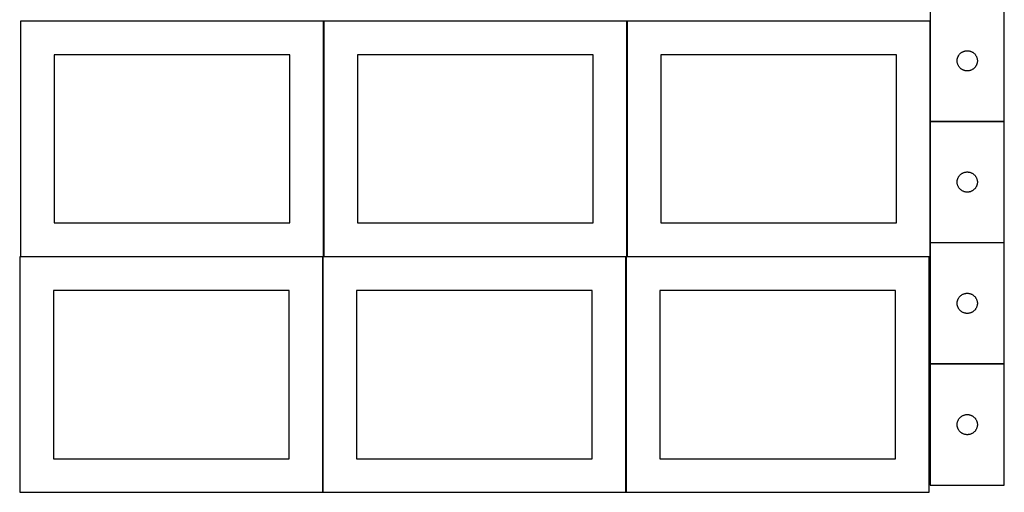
# Model space of a CAD drawing. Header units: millimetres. Extents: x 7 to 1493, y 7 to 2993.
# Tile 1 of 12: x 8 to 1470, y 7 to 709. Entities that reach past the tile are written whole.
import ezdxf

# ---------------------------------------------------------------- set-up
doc = ezdxf.new("R2010")
doc.units = ezdxf.units.MM
doc.layers.add('COMMON', color=5, linetype='CONTINUOUS', true_color=0x0000ff)
doc.layers.add('CUT', color=7, linetype='CONTINUOUS', true_color=0x000000)

msp = doc.modelspace()

# ---------------------------------------------------------------- linework, layer by layer
at = {"layer": 'COMMON'}
for p, q in [((459.274233, 356.724781), (459.274233, 706.724781)), ((909.474234, 356.724781), (909.474234, 706.724781)), ((1359.674234, 706.724781), (1359.674234, 557.722958)), ((1359.674234, 557.522957), (1359.674234, 377.522957)), ((1469.774235, 557.622958), (1359.774235, 557.622958)), ((1359.674234, 377.322956), (1359.674234, 356.724781)), ((1469.774235, 377.422957), (1359.774235, 377.422957)), ((457.849575, 356.624781), (9.174232, 356.624781)), ((457.949576, 6.52478), (457.949576, 356.52478)), ((908.049576, 356.624781), (459.374233, 356.624781)), ((908.149577, 6.52478), (908.149577, 356.52478)), ((1358.249577, 356.624781), (909.574234, 356.624781)), ((1469.774235, 197.222956), (1359.774235, 197.222956))]:
    msp.add_line(p, q, dxfattribs=at)
at = {"layer": 'CUT'}
for p, q in [((1359.774235, 737.722958), (1359.774235, 557.722958)), ((1469.774235, 557.722958), (1469.774235, 737.722958)), ((459.174232, 706.724781), (9.174232, 706.724781)), ((9.174232, 706.724781), (9.174232, 356.724781)), ((459.174232, 356.724781), (459.174232, 706.724781)), ((909.374233, 706.724781), (459.374233, 706.724781)), ((459.374233, 706.724781), (459.374233, 356.724781)), ((909.374233, 356.724781), (909.374233, 706.724781)), ((1359.574234, 706.724781), (909.574234, 706.724781)), ((909.574234, 706.724781), (909.574234, 356.724781)), ((1359.574234, 356.724781), (1359.574234, 706.724781)), ((1403.256028, 657.331856), (1403.765955, 657.912058)), ((1403.765955, 657.912058), (1404.305073, 658.465241)), ((1404.305073, 658.465241), (1404.871953, 658.989937)), ((1404.871953, 658.989937), (1405.465093, 659.484756)), ((1405.465093, 659.484756), (1406.082919, 659.948383)), ((1406.082919, 659.948383), (1406.723792, 660.379592)), ((1406.723792, 660.379592), (1407.386014, 660.777237)), ((1407.386014, 660.777237), (1408.067828, 661.140265)), ((1408.067828, 661.140265), (1408.767427, 661.467712)), ((1408.767427, 661.467712), (1409.482954, 661.758711)), ((1409.482954, 661.758711), (1410.212513, 662.012489)), ((1410.212513, 662.012489), (1410.954168, 662.228374)), ((1410.954168, 662.228374), (1411.705954, 662.405794)), ((1411.705954, 662.405794), (1412.465876, 662.544277)), ((1412.465876, 662.544277), (1413.23192, 662.643457)), ((1413.23192, 662.643457), (1414.002054, 662.70307)), ((1414.002054, 662.70307), (1414.774235, 662.722958)), ((1414.774235, 662.722958), (1415.546416, 662.70307)), ((1415.546416, 662.70307), (1416.31655, 662.643457)), ((1416.31655, 662.643457), (1417.082594, 662.544277)), ((1417.082594, 662.544277), (1417.842516, 662.405794)), ((1417.842516, 662.405794), (1418.594302, 662.228374)), ((1418.594302, 662.228374), (1419.335958, 662.012489)), ((1419.335958, 662.012489), (1420.065516, 661.758711)), ((1420.065516, 661.758711), (1420.781044, 661.467712)), ((1420.781044, 661.467712), (1421.480642, 661.140265)), ((1421.480642, 661.140265), (1422.162456, 660.777237)), ((1422.162456, 660.777237), (1422.824678, 660.379592)), ((1422.824678, 660.379592), (1423.465552, 659.948383)), ((1423.465552, 659.948383), (1424.083377, 659.484756)), ((1424.083377, 659.484756), (1424.676517, 658.989937)), ((1424.676517, 658.989937), (1425.243397, 658.465241)), ((1425.243397, 658.465241), (1425.782516, 657.912058)), ((1425.782516, 657.912058), (1426.292442, 657.331856)), ((409.174232, 656.724781), (59.174232, 656.724781)), ((59.174232, 656.724781), (59.174232, 406.724781)), ((409.174232, 406.724781), (409.174232, 656.724781)), ((859.374233, 656.724781), (509.374233, 656.724781)), ((509.374233, 656.724781), (509.374233, 406.724781)), ((859.374233, 406.724781), (859.374233, 656.724781)), ((1309.574234, 656.724781), (959.574234, 656.724781)), ((959.574234, 656.724781), (959.574234, 406.724781)), ((1309.574234, 406.724781), (1309.574234, 656.724781)), ((1399.779208, 648.109177), (1399.818972, 648.88059)), ((1399.779208, 647.33674), (1399.779208, 648.109177)), ((1399.818972, 646.565326), (1399.779208, 647.33674)), ((1399.818972, 648.88059), (1399.898395, 649.648934)), ((1399.898395, 645.796983), (1399.818972, 646.565326)), ((1399.898395, 649.648934), (1400.017266, 650.41217)), ((1400.017266, 645.033747), (1399.898395, 645.796983)), ((1400.017266, 650.41217), (1400.17527, 651.168275)), ((1400.17527, 644.277642), (1400.017266, 645.033747)), ((1400.17527, 651.168275), (1400.371987, 651.915243)), ((1400.371987, 643.530674), (1400.17527, 644.277642)), ((1400.371987, 651.915243), (1400.606897, 652.651094)), ((1400.606897, 642.794823), (1400.371987, 643.530674)), ((1400.606897, 652.651094), (1400.879376, 653.373877)), ((1400.879376, 653.373877), (1401.188701, 654.081674)), ((1401.188701, 654.081674), (1401.534053, 654.77261)), ((1401.534053, 654.77261), (1401.914516, 655.44485)), ((1401.914516, 655.44485), (1402.32908, 656.096614)), ((1402.32908, 656.096614), (1402.776646, 656.726173)), ((1402.776646, 656.726173), (1403.256028, 657.331856)), ((1426.292442, 657.331856), (1426.771824, 656.726173)), ((1426.771824, 656.726173), (1427.21939, 656.096614)), ((1427.21939, 656.096614), (1427.633955, 655.44485)), ((1427.633955, 655.44485), (1428.014417, 654.77261)), ((1428.014417, 654.77261), (1428.359769, 654.081674)), ((1428.359769, 654.081674), (1428.669095, 653.373877)), ((1428.669095, 653.373877), (1428.941574, 652.651094)), ((1428.941574, 652.651094), (1429.176483, 651.915243)), ((1429.176483, 643.530674), (1428.941574, 642.794823)), ((1429.176483, 651.915243), (1429.373201, 651.168275)), ((1429.373201, 644.277642), (1429.176483, 643.530674)), ((1429.373201, 651.168275), (1429.531204, 650.41217)), ((1429.531204, 645.033747), (1429.373201, 644.277642)), ((1429.531204, 650.41217), (1429.650075, 649.648934)), ((1429.650075, 645.796983), (1429.531204, 645.033747)), ((1429.650075, 649.648934), (1429.729498, 648.88059)), ((1429.729498, 646.565326), (1429.650075, 645.796983)), ((1429.729498, 648.88059), (1429.769262, 648.109177)), ((1429.769262, 647.33674), (1429.729498, 646.565326)), ((1429.769262, 648.109177), (1429.769262, 647.33674)), ((1400.879376, 642.07204), (1400.606897, 642.794823)), ((1401.188701, 641.364243), (1400.879376, 642.07204)), ((1401.534053, 640.673307), (1401.188701, 641.364243)), ((1401.914516, 640.001066), (1401.534053, 640.673307)), ((1402.32908, 639.349303), (1401.914516, 640.001066)), ((1402.776646, 638.719744), (1402.32908, 639.349303)), ((1403.256028, 638.114061), (1402.776646, 638.719744)), ((1403.765955, 637.533858), (1403.256028, 638.114061)), ((1404.305073, 636.980676), (1403.765955, 637.533858)), ((1404.871953, 636.455979), (1404.305073, 636.980676)), ((1405.465093, 635.961161), (1404.871953, 636.455979)), ((1406.082919, 635.497533), (1405.465093, 635.961161)), ((1406.723792, 635.066325), (1406.082919, 635.497533)), ((1407.386014, 634.66868), (1406.723792, 635.066325)), ((1408.067828, 634.305652), (1407.386014, 634.66868)), ((1408.767427, 633.978205), (1408.067828, 634.305652)), ((1409.482954, 633.687206), (1408.767427, 633.978205)), ((1410.212513, 633.433428), (1409.482954, 633.687206)), ((1410.954168, 633.217543), (1410.212513, 633.433428)), ((1411.705954, 633.040123), (1410.954168, 633.217543)), ((1412.465876, 632.90164), (1411.705954, 633.040123)), ((1413.23192, 632.80246), (1412.465876, 632.90164)), ((1414.002054, 632.742847), (1413.23192, 632.80246)), ((1414.774235, 632.722958), (1414.002054, 632.742847)), ((1415.546416, 632.742847), (1414.774235, 632.722958)), ((1416.31655, 632.80246), (1415.546416, 632.742847)), ((1417.082594, 632.90164), (1416.31655, 632.80246)), ((1417.842516, 633.040123), (1417.082594, 632.90164)), ((1418.594302, 633.217543), (1417.842516, 633.040123)), ((1419.335958, 633.433428), (1418.594302, 633.217543)), ((1420.065516, 633.687206), (1419.335958, 633.433428)), ((1420.781044, 633.978205), (1420.065516, 633.687206)), ((1421.480642, 634.305652), (1420.781044, 633.978205)), ((1422.162456, 634.66868), (1421.480642, 634.305652)), ((1422.824678, 635.066325), (1422.162456, 634.66868)), ((1423.465552, 635.497533), (1422.824678, 635.066325)), ((1424.083377, 635.961161), (1423.465552, 635.497533)), ((1424.676517, 636.455979), (1424.083377, 635.961161)), ((1425.243397, 636.980676), (1424.676517, 636.455979)), ((1425.782516, 637.533858), (1425.243397, 636.980676)), ((1426.292442, 638.114061), (1425.782516, 637.533858)), ((1426.771824, 638.719744), (1426.292442, 638.114061)), ((1427.21939, 639.349303), (1426.771824, 638.719744)), ((1427.633955, 640.001066), (1427.21939, 639.349303)), ((1428.014417, 640.673307), (1427.633955, 640.001066)), ((1428.359769, 641.364243), (1428.014417, 640.673307)), ((1428.669095, 642.07204), (1428.359769, 641.364243)), ((1428.941574, 642.794823), (1428.669095, 642.07204)), ((1359.774235, 557.722958), (1469.774235, 557.722958)), ((1469.774235, 557.522957), (1359.774235, 557.522957)), ((1359.774235, 557.522957), (1359.774235, 377.522957)), ((1469.774235, 377.522957), (1469.774235, 557.522957)), ((1412.465876, 482.344276), (1413.23192, 482.443456)), ((1413.23192, 482.443456), (1414.002054, 482.503069)), ((1414.002054, 482.503069), (1414.774235, 482.522957)), ((1414.774235, 482.522957), (1415.546416, 482.503069)), ((1415.546416, 482.503069), (1416.31655, 482.443456)), ((1416.31655, 482.443456), (1417.082594, 482.344276)), ((1399.779208, 467.909176), (1399.818972, 468.680589)), ((1399.779208, 467.136739), (1399.779208, 467.909176)), ((1399.818972, 468.680589), (1399.898395, 469.448933)), ((1399.898395, 469.448933), (1400.017266, 470.212169)), ((1400.017266, 470.212169), (1400.17527, 470.968274)), ((1400.17527, 470.968274), (1400.371987, 471.715242)), ((1400.371987, 471.715242), (1400.606897, 472.451093)), ((1400.606897, 472.451093), (1400.879376, 473.173876)), ((1400.879376, 473.173876), (1401.188701, 473.881673)), ((1401.188701, 473.881673), (1401.534053, 474.572609)), ((1401.534053, 474.572609), (1401.914516, 475.244849)), ((1401.914516, 475.244849), (1402.32908, 475.896613)), ((1402.32908, 475.896613), (1402.776646, 476.526172)), ((1402.776646, 476.526172), (1403.256028, 477.131855)), ((1403.256028, 477.131855), (1403.765955, 477.712057)), ((1403.765955, 477.712057), (1404.305073, 478.26524)), ((1404.305073, 478.26524), (1404.871953, 478.789936)), ((1404.871953, 478.789936), (1405.465093, 479.284755)), ((1405.465093, 479.284755), (1406.082919, 479.748382)), ((1406.082919, 479.748382), (1406.723792, 480.179591)), ((1406.723792, 480.179591), (1407.386014, 480.577236)), ((1407.386014, 480.577236), (1408.067828, 480.940264)), ((1408.067828, 480.940264), (1408.767427, 481.267711)), ((1408.767427, 481.267711), (1409.482954, 481.55871)), ((1409.482954, 481.55871), (1410.212513, 481.812488)), ((1410.212513, 481.812488), (1410.954168, 482.028373)), ((1410.954168, 482.028373), (1411.705954, 482.205793)), ((1411.705954, 482.205793), (1412.465876, 482.344276)), ((1417.082594, 482.344276), (1417.842516, 482.205793)), ((1417.842516, 482.205793), (1418.594302, 482.028373)), ((1418.594302, 482.028373), (1419.335958, 481.812488)), ((1419.335958, 481.812488), (1420.065516, 481.55871)), ((1420.065516, 481.55871), (1420.781044, 481.267711)), ((1420.781044, 481.267711), (1421.480642, 480.940264)), ((1421.480642, 480.940264), (1422.162456, 480.577236)), ((1422.162456, 480.577236), (1422.824678, 480.179591)), ((1422.824678, 480.179591), (1423.465552, 479.748382)), ((1423.465552, 479.748382), (1424.083377, 479.284755)), ((1424.083377, 479.284755), (1424.676517, 478.789936)), ((1424.676517, 478.789936), (1425.243397, 478.26524)), ((1425.243397, 478.26524), (1425.782516, 477.712057)), ((1425.782516, 477.712057), (1426.292442, 477.131855)), ((1426.292442, 477.131855), (1426.771824, 476.526172)), ((1426.771824, 476.526172), (1427.21939, 475.896613)), ((1427.21939, 475.896613), (1427.633955, 475.244849)), ((1427.633955, 475.244849), (1428.014417, 474.572609)), ((1428.014417, 474.572609), (1428.359769, 473.881673)), ((1428.359769, 473.881673), (1428.669095, 473.173876)), ((1428.669095, 473.173876), (1428.941574, 472.451093)), ((1428.941574, 472.451093), (1429.176483, 471.715242)), ((1429.176483, 471.715242), (1429.373201, 470.968274)), ((1429.373201, 470.968274), (1429.531204, 470.212169)), ((1429.531204, 470.212169), (1429.650075, 469.448933)), ((1429.650075, 469.448933), (1429.729498, 468.680589)), ((1429.729498, 468.680589), (1429.769262, 467.909176)), ((1429.769262, 467.909176), (1429.769262, 467.136739)), ((1399.818972, 466.365325), (1399.779208, 467.136739)), ((1399.898395, 465.596982), (1399.818972, 466.365325)), ((1400.017266, 464.833746), (1399.898395, 465.596982)), ((1400.17527, 464.077641), (1400.017266, 464.833746)), ((1400.371987, 463.330673), (1400.17527, 464.077641)), ((1400.606897, 462.594822), (1400.371987, 463.330673)), ((1400.879376, 461.872039), (1400.606897, 462.594822)), ((1401.188701, 461.164242), (1400.879376, 461.872039)), ((1401.534053, 460.473306), (1401.188701, 461.164242)), ((1401.914516, 459.801065), (1401.534053, 460.473306)), ((1402.32908, 459.149302), (1401.914516, 459.801065)), ((1402.776646, 458.519743), (1402.32908, 459.149302)), ((1403.256028, 457.91406), (1402.776646, 458.519743)), ((1403.765955, 457.333857), (1403.256028, 457.91406)), ((1404.305073, 456.780675), (1403.765955, 457.333857)), ((1404.871953, 456.255978), (1404.305073, 456.780675)), ((1405.465093, 455.76116), (1404.871953, 456.255978)), ((1406.082919, 455.297532), (1405.465093, 455.76116)), ((1406.723792, 454.866324), (1406.082919, 455.297532)), ((1407.386014, 454.468679), (1406.723792, 454.866324)), ((1408.067828, 454.105651), (1407.386014, 454.468679)), ((1408.767427, 453.778204), (1408.067828, 454.105651)), ((1409.482954, 453.487205), (1408.767427, 453.778204)), ((1410.212513, 453.233427), (1409.482954, 453.487205)), ((1410.954168, 453.017542), (1410.212513, 453.233427)), ((1419.335958, 453.233427), (1418.594302, 453.017542)), ((1420.065516, 453.487205), (1419.335958, 453.233427)), ((1420.781044, 453.778204), (1420.065516, 453.487205)), ((1421.480642, 454.105651), (1420.781044, 453.778204)), ((1422.162456, 454.468679), (1421.480642, 454.105651)), ((1422.824678, 454.866324), (1422.162456, 454.468679)), ((1423.465552, 455.297532), (1422.824678, 454.866324)), ((1424.083377, 455.76116), (1423.465552, 455.297532)), ((1424.676517, 456.255978), (1424.083377, 455.76116)), ((1425.243397, 456.780675), (1424.676517, 456.255978)), ((1425.782516, 457.333857), (1425.243397, 456.780675)), ((1426.292442, 457.91406), (1425.782516, 457.333857)), ((1426.771824, 458.519743), (1426.292442, 457.91406)), ((1427.21939, 459.149302), (1426.771824, 458.519743)), ((1427.633955, 459.801065), (1427.21939, 459.149302)), ((1428.014417, 460.473306), (1427.633955, 459.801065)), ((1428.359769, 461.164242), (1428.014417, 460.473306)), ((1428.669095, 461.872039), (1428.359769, 461.164242)), ((1428.941574, 462.594822), (1428.669095, 461.872039)), ((1429.176483, 463.330673), (1428.941574, 462.594822)), ((1429.373201, 464.077641), (1429.176483, 463.330673)), ((1429.531204, 464.833746), (1429.373201, 464.077641)), ((1429.650075, 465.596982), (1429.531204, 464.833746)), ((1429.729498, 466.365325), (1429.650075, 465.596982)), ((1429.769262, 467.136739), (1429.729498, 466.365325)), ((1411.705954, 452.840122), (1410.954168, 453.017542)), ((1412.465876, 452.701639), (1411.705954, 452.840122)), ((1413.23192, 452.602459), (1412.465876, 452.701639)), ((1414.002054, 452.542846), (1413.23192, 452.602459)), ((1414.774235, 452.522957), (1414.002054, 452.542846)), ((1415.546416, 452.542846), (1414.774235, 452.522957)), ((1416.31655, 452.602459), (1415.546416, 452.542846)), ((1417.082594, 452.701639), (1416.31655, 452.602459)), ((1417.842516, 452.840122), (1417.082594, 452.701639)), ((1418.594302, 453.017542), (1417.842516, 452.840122)), ((59.174232, 406.724781), (409.174232, 406.724781)), ((509.374233, 406.724781), (859.374233, 406.724781)), ((959.574234, 406.724781), (1309.574234, 406.724781)), ((1359.774235, 377.522957), (1469.774235, 377.522957)), ((1469.774235, 377.322956), (1359.774235, 377.322956)), ((1359.774235, 377.322956), (1359.774235, 197.322956)), ((1469.774235, 197.322956), (1469.774235, 377.322956)), ((457.849575, 356.52478), (7.849575, 356.52478)), ((7.849575, 356.52478), (7.849575, 6.52478)), ((9.174232, 356.724781), (459.174232, 356.724781)), ((457.849575, 6.52478), (457.849575, 356.52478)), ((908.049576, 356.52478), (458.049576, 356.52478)), ((458.049576, 356.52478), (458.049576, 6.52478)), ((459.374233, 356.724781), (909.374233, 356.724781)), ((908.049576, 6.52478), (908.049576, 356.52478)), ((1358.249577, 356.52478), (908.249577, 356.52478)), ((908.249577, 356.52478), (908.249577, 6.52478)), ((909.574234, 356.724781), (1359.574234, 356.724781)), ((1358.249577, 6.52478), (1358.249577, 356.52478)), ((407.849575, 306.52478), (57.849575, 306.52478)), ((57.849575, 306.52478), (57.849575, 56.52478)), ((407.849575, 56.52478), (407.849575, 306.52478)), ((858.049576, 306.52478), (508.049576, 306.52478)), ((508.049576, 306.52478), (508.049576, 56.52478)), ((858.049576, 56.52478), (858.049576, 306.52478)), ((1308.249577, 306.52478), (958.249577, 306.52478)), ((958.249577, 306.52478), (958.249577, 56.52478)), ((1308.249577, 56.52478), (1308.249577, 306.52478)), ((1400.606897, 292.251092), (1400.879376, 292.973875)), ((1400.879376, 292.973875), (1401.188701, 293.681672)), ((1401.188701, 293.681672), (1401.534053, 294.372608)), ((1401.534053, 294.372608), (1401.914516, 295.044848)), ((1401.914516, 295.044848), (1402.32908, 295.696612)), ((1402.32908, 295.696612), (1402.776646, 296.326171)), ((1402.776646, 296.326171), (1403.256028, 296.931854)), ((1403.256028, 296.931854), (1403.765955, 297.512056)), ((1403.765955, 297.512056), (1404.305073, 298.065239)), ((1404.305073, 298.065239), (1404.871953, 298.589935)), ((1404.871953, 298.589935), (1405.465093, 299.084754)), ((1405.465093, 299.084754), (1406.082919, 299.548381)), ((1406.082919, 299.548381), (1406.723792, 299.97959)), ((1406.723792, 299.97959), (1407.386014, 300.377235)), ((1407.386014, 300.377235), (1408.067828, 300.740263)), ((1408.067828, 300.740263), (1408.767427, 301.06771)), ((1408.767427, 301.06771), (1409.482954, 301.358709)), ((1409.482954, 301.358709), (1410.212513, 301.612487)), ((1410.212513, 301.612487), (1410.954168, 301.828372)), ((1410.954168, 301.828372), (1411.705954, 302.005792)), ((1411.705954, 302.005792), (1412.465876, 302.144275)), ((1412.465876, 302.144275), (1413.23192, 302.243455)), ((1413.23192, 302.243455), (1414.002054, 302.303068)), ((1414.002054, 302.303068), (1414.774235, 302.322956)), ((1414.774235, 302.322956), (1415.546416, 302.303068)), ((1415.546416, 302.303068), (1416.31655, 302.243455)), ((1416.31655, 302.243455), (1417.082594, 302.144275)), ((1417.082594, 302.144275), (1417.842516, 302.005792)), ((1417.842516, 302.005792), (1418.594302, 301.828372)), ((1418.594302, 301.828372), (1419.335958, 301.612487)), ((1419.335958, 301.612487), (1420.065516, 301.358709)), ((1420.065516, 301.358709), (1420.781044, 301.06771)), ((1420.781044, 301.06771), (1421.480642, 300.740263)), ((1421.480642, 300.740263), (1422.162456, 300.377235)), ((1422.162456, 300.377235), (1422.824678, 299.97959)), ((1422.824678, 299.97959), (1423.465552, 299.548381)), ((1423.465552, 299.548381), (1424.083377, 299.084754)), ((1424.083377, 299.084754), (1424.676517, 298.589935)), ((1424.676517, 298.589935), (1425.243397, 298.065239)), ((1425.243397, 298.065239), (1425.782516, 297.512056)), ((1425.782516, 297.512056), (1426.292442, 296.931854)), ((1426.292442, 296.931854), (1426.771824, 296.326171)), ((1426.771824, 296.326171), (1427.21939, 295.696612)), ((1427.21939, 295.696612), (1427.633955, 295.044848)), ((1427.633955, 295.044848), (1428.014417, 294.372608)), ((1428.014417, 294.372608), (1428.359769, 293.681672)), ((1428.359769, 293.681672), (1428.669095, 292.973875)), ((1428.669095, 292.973875), (1428.941574, 292.251092)), ((1399.779208, 287.709175), (1399.818972, 288.480588)), ((1399.779208, 286.936738), (1399.779208, 287.709175)), ((1399.818972, 286.165324), (1399.779208, 286.936738)), ((1399.818972, 288.480588), (1399.898395, 289.248932)), ((1399.898395, 285.396981), (1399.818972, 286.165324)), ((1399.898395, 289.248932), (1400.017266, 290.012168)), ((1400.017266, 284.633745), (1399.898395, 285.396981)), ((1400.017266, 290.012168), (1400.17527, 290.768273)), ((1400.17527, 283.87764), (1400.017266, 284.633745)), ((1400.17527, 290.768273), (1400.371987, 291.515241)), ((1400.371987, 283.130672), (1400.17527, 283.87764)), ((1400.371987, 291.515241), (1400.606897, 292.251092)), ((1400.606897, 282.394821), (1400.371987, 283.130672)), ((1400.879376, 281.672038), (1400.606897, 282.394821)), ((1401.188701, 280.964241), (1400.879376, 281.672038)), ((1401.534053, 280.273305), (1401.188701, 280.964241)), ((1401.914516, 279.601064), (1401.534053, 280.273305)), ((1402.32908, 278.949301), (1401.914516, 279.601064)), ((1402.776646, 278.319742), (1402.32908, 278.949301)), ((1403.256028, 277.714059), (1402.776646, 278.319742)), ((1426.771824, 278.319742), (1426.292442, 277.714059)), ((1427.21939, 278.949301), (1426.771824, 278.319742)), ((1427.633955, 279.601064), (1427.21939, 278.949301)), ((1428.014417, 280.273305), (1427.633955, 279.601064)), ((1428.359769, 280.964241), (1428.014417, 280.273305)), ((1428.669095, 281.672038), (1428.359769, 280.964241)), ((1428.941574, 282.394821), (1428.669095, 281.672038)), ((1428.941574, 292.251092), (1429.176483, 291.515241)), ((1429.176483, 283.130672), (1428.941574, 282.394821)), ((1429.176483, 291.515241), (1429.373201, 290.768273)), ((1429.373201, 283.87764), (1429.176483, 283.130672)), ((1429.373201, 290.768273), (1429.531204, 290.012168)), ((1429.531204, 284.633745), (1429.373201, 283.87764)), ((1429.531204, 290.012168), (1429.650075, 289.248932)), ((1429.650075, 285.396981), (1429.531204, 284.633745)), ((1429.650075, 289.248932), (1429.729498, 288.480588)), ((1429.729498, 286.165324), (1429.650075, 285.396981)), ((1429.729498, 288.480588), (1429.769262, 287.709175)), ((1429.769262, 286.936738), (1429.729498, 286.165324)), ((1429.769262, 287.709175), (1429.769262, 286.936738)), ((1403.765955, 277.133856), (1403.256028, 277.714059)), ((1404.305073, 276.580674), (1403.765955, 277.133856)), ((1404.871953, 276.055977), (1404.305073, 276.580674)), ((1405.465093, 275.561159), (1404.871953, 276.055977)), ((1406.082919, 275.097531), (1405.465093, 275.561159)), ((1406.723792, 274.666323), (1406.082919, 275.097531)), ((1407.386014, 274.268678), (1406.723792, 274.666323)), ((1408.067828, 273.90565), (1407.386014, 274.268678)), ((1408.767427, 273.578203), (1408.067828, 273.90565)), ((1409.482954, 273.287204), (1408.767427, 273.578203)), ((1410.212513, 273.033426), (1409.482954, 273.287204)), ((1410.954168, 272.817541), (1410.212513, 273.033426)), ((1411.705954, 272.640121), (1410.954168, 272.817541)), ((1412.465876, 272.501638), (1411.705954, 272.640121)), ((1413.23192, 272.402458), (1412.465876, 272.501638)), ((1414.002054, 272.342845), (1413.23192, 272.402458)), ((1414.774235, 272.322956), (1414.002054, 272.342845)), ((1415.546416, 272.342845), (1414.774235, 272.322956)), ((1416.31655, 272.402458), (1415.546416, 272.342845)), ((1417.082594, 272.501638), (1416.31655, 272.402458)), ((1417.842516, 272.640121), (1417.082594, 272.501638)), ((1418.594302, 272.817541), (1417.842516, 272.640121)), ((1419.335958, 273.033426), (1418.594302, 272.817541)), ((1420.065516, 273.287204), (1419.335958, 273.033426)), ((1420.781044, 273.578203), (1420.065516, 273.287204)), ((1421.480642, 273.90565), (1420.781044, 273.578203)), ((1422.162456, 274.268678), (1421.480642, 273.90565)), ((1422.824678, 274.666323), (1422.162456, 274.268678)), ((1423.465552, 275.097531), (1422.824678, 274.666323)), ((1424.083377, 275.561159), (1423.465552, 275.097531)), ((1424.676517, 276.055977), (1424.083377, 275.561159)), ((1425.243397, 276.580674), (1424.676517, 276.055977)), ((1425.782516, 277.133856), (1425.243397, 276.580674)), ((1426.292442, 277.714059), (1425.782516, 277.133856)), ((1359.774235, 197.322956), (1469.774235, 197.322956)), ((1469.774235, 197.122955), (1359.774235, 197.122955)), ((1359.774235, 197.122955), (1359.774235, 17.122955)), ((1469.774235, 17.122955), (1469.774235, 197.122955)), ((1403.256028, 116.731853), (1403.765955, 117.312055)), ((1403.765955, 117.312055), (1404.305073, 117.865238)), ((1404.305073, 117.865238), (1404.871953, 118.389934)), ((1404.871953, 118.389934), (1405.465093, 118.884753)), ((1405.465093, 118.884753), (1406.082919, 119.34838)), ((1406.082919, 119.34838), (1406.723792, 119.779589)), ((1406.723792, 119.779589), (1407.386014, 120.177234)), ((1407.386014, 120.177234), (1408.067828, 120.540262)), ((1408.067828, 120.540262), (1408.767427, 120.867709)), ((1408.767427, 120.867709), (1409.482954, 121.158708)), ((1409.482954, 121.158708), (1410.212513, 121.412486)), ((1410.212513, 121.412486), (1410.954168, 121.628371)), ((1410.954168, 121.628371), (1411.705954, 121.805791)), ((1411.705954, 121.805791), (1412.465876, 121.944274)), ((1412.465876, 121.944274), (1413.23192, 122.043454)), ((1413.23192, 122.043454), (1414.002054, 122.103067)), ((1414.002054, 122.103067), (1414.774235, 122.122955)), ((1414.774235, 122.122955), (1415.546416, 122.103067)), ((1415.546416, 122.103067), (1416.31655, 122.043454)), ((1416.31655, 122.043454), (1417.082594, 121.944274)), ((1417.082594, 121.944274), (1417.842516, 121.805791)), ((1417.842516, 121.805791), (1418.594302, 121.628371)), ((1418.594302, 121.628371), (1419.335958, 121.412486)), ((1419.335958, 121.412486), (1420.065516, 121.158708)), ((1420.065516, 121.158708), (1420.781044, 120.867709)), ((1420.781044, 120.867709), (1421.480642, 120.540262)), ((1421.480642, 120.540262), (1422.162456, 120.177234)), ((1422.162456, 120.177234), (1422.824678, 119.779589)), ((1422.824678, 119.779589), (1423.465552, 119.34838)), ((1423.465552, 119.34838), (1424.083377, 118.884753)), ((1424.083377, 118.884753), (1424.676517, 118.389934)), ((1424.676517, 118.389934), (1425.243397, 117.865238)), ((1425.243397, 117.865238), (1425.782516, 117.312055)), ((1425.782516, 117.312055), (1426.292442, 116.731853)), ((1399.779208, 107.509174), (1399.818972, 108.280587)), ((1399.779208, 106.736737), (1399.779208, 107.509174)), ((1399.818972, 105.965323), (1399.779208, 106.736737)), ((1399.818972, 108.280587), (1399.898395, 109.048931)), ((1399.898395, 105.19698), (1399.818972, 105.965323)), ((1399.898395, 109.048931), (1400.017266, 109.812167)), ((1400.017266, 104.433744), (1399.898395, 105.19698)), ((1400.017266, 109.812167), (1400.17527, 110.568272)), ((1400.17527, 103.677639), (1400.017266, 104.433744)), ((1400.17527, 110.568272), (1400.371987, 111.31524)), ((1400.371987, 102.930671), (1400.17527, 103.677639)), ((1400.371987, 111.31524), (1400.606897, 112.051091)), ((1400.606897, 102.19482), (1400.371987, 102.930671)), ((1400.606897, 112.051091), (1400.879376, 112.773874)), ((1400.879376, 112.773874), (1401.188701, 113.481671)), ((1401.188701, 113.481671), (1401.534053, 114.172607)), ((1401.534053, 114.172607), (1401.914516, 114.844847)), ((1401.914516, 114.844847), (1402.32908, 115.496611)), ((1402.32908, 115.496611), (1402.776646, 116.12617)), ((1402.776646, 116.12617), (1403.256028, 116.731853)), ((1426.292442, 116.731853), (1426.771824, 116.12617)), ((1426.771824, 116.12617), (1427.21939, 115.496611)), ((1427.21939, 115.496611), (1427.633955, 114.844847)), ((1427.633955, 114.844847), (1428.014417, 114.172607)), ((1428.014417, 114.172607), (1428.359769, 113.481671)), ((1428.359769, 113.481671), (1428.669095, 112.773874)), ((1428.669095, 112.773874), (1428.941574, 112.051091)), ((1428.941574, 112.051091), (1429.176483, 111.31524)), ((1429.176483, 102.930671), (1428.941574, 102.19482)), ((1429.176483, 111.31524), (1429.373201, 110.568272)), ((1429.373201, 103.677639), (1429.176483, 102.930671)), ((1429.373201, 110.568272), (1429.531204, 109.812167)), ((1429.531204, 104.433744), (1429.373201, 103.677639)), ((1429.531204, 109.812167), (1429.650075, 109.048931)), ((1429.650075, 105.19698), (1429.531204, 104.433744)), ((1429.650075, 109.048931), (1429.729498, 108.280587)), ((1429.729498, 105.965323), (1429.650075, 105.19698)), ((1429.729498, 108.280587), (1429.769262, 107.509174)), ((1429.769262, 106.736737), (1429.729498, 105.965323)), ((1429.769262, 107.509174), (1429.769262, 106.736737)), ((1400.879376, 101.472037), (1400.606897, 102.19482)), ((1401.188701, 100.76424), (1400.879376, 101.472037)), ((1401.534053, 100.073304), (1401.188701, 100.76424)), ((1401.914516, 99.401063), (1401.534053, 100.073304)), ((1402.32908, 98.7493), (1401.914516, 99.401063)), ((1402.776646, 98.119741), (1402.32908, 98.7493)), ((1403.256028, 97.514058), (1402.776646, 98.119741)), ((1403.765955, 96.933855), (1403.256028, 97.514058)), ((1404.305073, 96.380673), (1403.765955, 96.933855)), ((1404.871953, 95.855976), (1404.305073, 96.380673)), ((1405.465093, 95.361158), (1404.871953, 95.855976)), ((1406.082919, 94.89753), (1405.465093, 95.361158)), ((1406.723792, 94.466322), (1406.082919, 94.89753)), ((1407.386014, 94.068677), (1406.723792, 94.466322)), ((1408.067828, 93.705649), (1407.386014, 94.068677)), ((1408.767427, 93.378202), (1408.067828, 93.705649)), ((1409.482954, 93.087203), (1408.767427, 93.378202)), ((1410.212513, 92.833425), (1409.482954, 93.087203)), ((1410.954168, 92.61754), (1410.212513, 92.833425)), ((1411.705954, 92.44012), (1410.954168, 92.61754)), ((1412.465876, 92.301637), (1411.705954, 92.44012)), ((1413.23192, 92.202457), (1412.465876, 92.301637)), ((1414.002054, 92.142844), (1413.23192, 92.202457)), ((1414.774235, 92.122955), (1414.002054, 92.142844)), ((1415.546416, 92.142844), (1414.774235, 92.122955)), ((1416.31655, 92.202457), (1415.546416, 92.142844)), ((1417.082594, 92.301637), (1416.31655, 92.202457)), ((1417.842516, 92.44012), (1417.082594, 92.301637)), ((1418.594302, 92.61754), (1417.842516, 92.44012)), ((1419.335958, 92.833425), (1418.594302, 92.61754)), ((1420.065516, 93.087203), (1419.335958, 92.833425)), ((1420.781044, 93.378202), (1420.065516, 93.087203)), ((1421.480642, 93.705649), (1420.781044, 93.378202)), ((1422.162456, 94.068677), (1421.480642, 93.705649)), ((1422.824678, 94.466322), (1422.162456, 94.068677)), ((1423.465552, 94.89753), (1422.824678, 94.466322)), ((1424.083377, 95.361158), (1423.465552, 94.89753)), ((1424.676517, 95.855976), (1424.083377, 95.361158)), ((1425.243397, 96.380673), (1424.676517, 95.855976)), ((1425.782516, 96.933855), (1425.243397, 96.380673)), ((1426.292442, 97.514058), (1425.782516, 96.933855)), ((1426.771824, 98.119741), (1426.292442, 97.514058)), ((1427.21939, 98.7493), (1426.771824, 98.119741)), ((1427.633955, 99.401063), (1427.21939, 98.7493)), ((1428.014417, 100.073304), (1427.633955, 99.401063)), ((1428.359769, 100.76424), (1428.014417, 100.073304)), ((1428.669095, 101.472037), (1428.359769, 100.76424)), ((1428.941574, 102.19482), (1428.669095, 101.472037)), ((57.849575, 56.52478), (407.849575, 56.52478)), ((508.049576, 56.52478), (858.049576, 56.52478)), ((958.249577, 56.52478), (1308.249577, 56.52478)), ((1359.774235, 17.122955), (1469.774235, 17.122955)), ((7.849575, 6.52478), (457.849575, 6.52478)), ((458.049576, 6.52478), (908.049576, 6.52478)), ((908.249577, 6.52478), (1358.249577, 6.52478))]:
    msp.add_line(p, q, dxfattribs=at)

doc.saveas('drawing.dxf')
